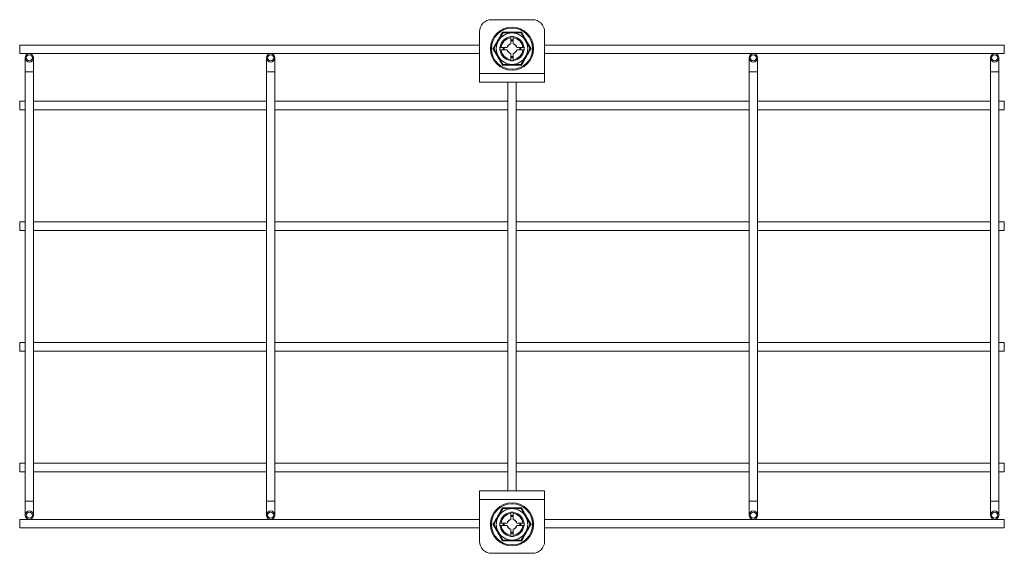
# Model space of a CAD drawing. Header units: millimetres. Extents: x -19 to 923, y -1327 to -155.
# Tile 3 of 5: x 515 to 923, y -1115 to -894. Entities that reach past the tile are written whole.
import ezdxf

# ---------------------------------------------------------------- set-up
doc = ezdxf.new("R2010")
doc.units = ezdxf.units.MM

msp = doc.modelspace()

# ---------------------------------------------------------------- linework, layer by layer
at = {"color": 7, "linetype": 'Continuous', "lineweight": 15}
for p, q in [((710.45, -893.74), (727.45, -893.74)), ((705.45, -898.74), (705.45, -916.1)), ((718.45, -903.69), (718.45, -901.27)), ((719.45, -903.69), (719.45, -901.27)), ((732.45, -898.74), (732.45, -916.1)), ((705.45, -904.28), (514.95, -904.28)), ((514.95, -904.28), (514.95, -907.78)), ((714.48, -905.24), (716.9, -905.24)), ((721, -905.24), (723.42, -905.24)), ((922.95, -904.28), (732.45, -904.28)), ((922.95, -904.28), (922.95, -907.78)), ((514.95, -907.78), (705.45, -907.78)), ((517.2, -909.53), (517.2, -915.28)), ((520.7, -915.28), (520.7, -909.53)), ((617.2, -909.53), (617.2, -915.28)), ((620.7, -915.28), (620.7, -909.53)), ((714.48, -906.24), (716.9, -906.24)), ((718.45, -910.21), (718.45, -907.79)), ((719.45, -910.21), (719.45, -907.79)), ((721, -906.24), (723.42, -906.24)), ((732.45, -907.78), (922.95, -907.78)), ((817.2, -909.53), (817.2, -915.28)), ((820.7, -915.28), (820.7, -909.53)), ((917.2, -909.53), (917.2, -915.28)), ((920.7, -915.28), (920.7, -909.53)), ((517.2, -915.28), (517.2, -1093.28)), ((520.7, -1093.28), (520.7, -915.28)), ((617.2, -915.28), (617.2, -1093.28)), ((620.7, -1093.28), (620.7, -915.28)), ((705.45, -916.1), (732.45, -916.1)), ((705.45, -916.1), (705.45, -919.6)), ((732.45, -919.6), (732.45, -916.1)), ((817.2, -915.28), (817.2, -1093.28)), ((820.7, -1093.28), (820.7, -915.28)), ((917.2, -915.28), (917.2, -1093.28)), ((920.7, -1093.28), (920.7, -915.28)), ((705.45, -919.6), (732.45, -919.6)), ((717.2, -919.6), (717.2, -1088.96)), ((720.7, -1088.96), (720.7, -919.6)), ((517.2, -927.53), (514.95, -927.53)), ((514.95, -927.53), (514.95, -931.03)), ((617.2, -927.53), (520.7, -927.53)), ((717.2, -927.53), (620.7, -927.53)), ((817.2, -927.53), (720.7, -927.53)), ((917.2, -927.53), (820.7, -927.53)), ((922.95, -927.53), (920.7, -927.53)), ((922.95, -927.53), (922.95, -931.03)), ((514.95, -931.03), (517.2, -931.03)), ((520.7, -931.03), (617.2, -931.03)), ((620.7, -931.03), (717.2, -931.03)), ((720.7, -931.03), (817.2, -931.03)), ((820.7, -931.03), (917.2, -931.03)), ((920.7, -931.03), (922.95, -931.03)), ((517.2, -977.53), (514.95, -977.53)), ((514.95, -977.53), (514.95, -981.03)), ((617.2, -977.53), (520.7, -977.53)), ((717.2, -977.53), (620.7, -977.53)), ((817.2, -977.53), (720.7, -977.53)), ((917.2, -977.53), (820.7, -977.53)), ((922.95, -977.53), (920.7, -977.53)), ((922.95, -977.53), (922.95, -981.03)), ((514.95, -981.03), (517.2, -981.03)), ((520.7, -981.03), (617.2, -981.03)), ((620.7, -981.03), (717.2, -981.03)), ((720.7, -981.03), (817.2, -981.03)), ((820.7, -981.03), (917.2, -981.03)), ((920.7, -981.03), (922.95, -981.03)), ((517.2, -1027.53), (514.95, -1027.53)), ((514.95, -1027.53), (514.95, -1031.03)), ((617.2, -1027.53), (520.7, -1027.53)), ((717.2, -1027.53), (620.7, -1027.53)), ((817.2, -1027.53), (720.7, -1027.53)), ((917.2, -1027.53), (820.7, -1027.53)), ((922.95, -1027.53), (920.7, -1027.53)), ((922.95, -1027.53), (922.95, -1031.03)), ((514.95, -1031.03), (517.2, -1031.03)), ((520.7, -1031.03), (617.2, -1031.03)), ((620.7, -1031.03), (717.2, -1031.03)), ((720.7, -1031.03), (817.2, -1031.03)), ((820.7, -1031.03), (917.2, -1031.03)), ((920.7, -1031.03), (922.95, -1031.03)), ((517.2, -1077.53), (514.95, -1077.53)), ((514.95, -1077.53), (514.95, -1081.03)), ((514.95, -1081.03), (517.2, -1081.03)), ((617.2, -1077.53), (520.7, -1077.53)), ((520.7, -1081.03), (617.2, -1081.03)), ((717.2, -1077.53), (620.7, -1077.53)), ((620.7, -1081.03), (717.2, -1081.03)), ((817.2, -1077.53), (720.7, -1077.53)), ((720.7, -1081.03), (817.2, -1081.03)), ((917.2, -1077.53), (820.7, -1077.53)), ((820.7, -1081.03), (917.2, -1081.03)), ((922.95, -1077.53), (920.7, -1077.53)), ((920.7, -1081.03), (922.95, -1081.03)), ((922.95, -1077.53), (922.95, -1081.03)), ((732.45, -1088.96), (705.45, -1088.96)), ((705.45, -1088.96), (705.45, -1092.46)), ((732.45, -1092.46), (732.45, -1088.96)), ((517.2, -1093.28), (517.2, -1099.03)), ((520.7, -1099.03), (520.7, -1093.28)), ((617.2, -1093.28), (617.2, -1099.03)), ((620.7, -1099.03), (620.7, -1093.28)), ((732.45, -1092.46), (705.45, -1092.46)), ((705.45, -1109.82), (705.45, -1092.46)), ((732.45, -1109.82), (732.45, -1092.46)), ((817.2, -1093.28), (817.2, -1099.03)), ((820.7, -1099.03), (820.7, -1093.28)), ((917.2, -1093.28), (917.2, -1099.03)), ((920.7, -1099.03), (920.7, -1093.28)), ((705.45, -1100.78), (514.95, -1100.78)), ((514.95, -1100.78), (514.95, -1104.28)), ((718.45, -1098.35), (718.45, -1100.77)), ((719.45, -1098.35), (719.45, -1100.77)), ((922.95, -1100.78), (732.45, -1100.78)), ((922.95, -1100.78), (922.95, -1104.28)), ((514.95, -1104.28), (705.45, -1104.28)), ((714.48, -1102.32), (716.9, -1102.32)), ((714.48, -1103.32), (716.9, -1103.32)), ((718.45, -1104.87), (718.45, -1107.29)), ((719.45, -1104.87), (719.45, -1107.29)), ((721, -1102.32), (723.42, -1102.32)), ((721, -1103.32), (723.42, -1103.32)), ((732.45, -1104.28), (922.95, -1104.28)), ((727.45, -1114.82), (710.45, -1114.82))]:
    msp.add_line(p, q, dxfattribs=at)
at = {"color": 8, "linetype": 'Continuous', "lineweight": 15}
for p, q in [((718.45, -902.25), (719.45, -902.25)), ((719.45, -902.5), (718.45, -902.5)), ((718.45, -908.98), (718.95, -909.02)), ((718.95, -909.27), (718.45, -909.23)), ((718.95, -909.02), (719.45, -908.98)), ((719.45, -909.23), (718.95, -909.27)), ((517.2, -915.28), (520.7, -915.28)), ((617.2, -915.28), (620.7, -915.28)), ((817.2, -915.28), (820.7, -915.28)), ((917.2, -915.28), (920.7, -915.28)), ((517.2, -1093.28), (520.7, -1093.28)), ((617.2, -1093.28), (620.7, -1093.28)), ((817.2, -1093.28), (820.7, -1093.28)), ((917.2, -1093.28), (920.7, -1093.28)), ((715.42, -1102.82), (715.46, -1102.32)), ((715.46, -1103.32), (715.42, -1102.82)), ((715.71, -1102.32), (715.67, -1102.82)), ((715.67, -1102.82), (715.71, -1103.32)), ((722.19, -1103.32), (722.19, -1102.32)), ((722.44, -1102.32), (722.44, -1103.32))]:
    msp.add_line(p, q, dxfattribs=at)
at = {"color": 8, "linetype": 'Continuous', "lineweight": 15, "flags": 128}
for points in [[(715.46, -906.24), (715.44, -905.45), (715.46, -905.24)], [(715.71, -905.24), (715.68, -905.47), (715.71, -906.24)], [(722.19, -906.24), (722.21, -905.47), (722.19, -905.24)], [(722.44, -905.24), (722.46, -905.45), (722.44, -906.24)], [(718.45, -1099.33), (719.24, -1099.31), (719.45, -1099.33)], [(719.45, -1099.58), (719.22, -1099.55), (718.45, -1099.58)], [(718.45, -1106.06), (719.22, -1106.08), (719.45, -1106.06)], [(719.45, -1106.31), (719.24, -1106.33), (718.45, -1106.31)]]:
    msp.add_lwpolyline(points, dxfattribs=at)
at = {"color": 7, "linetype": 'Continuous', "lineweight": 15}
for centre, radius in [((718.95, -905.74), 8.95), ((718.95, -905.74), 8.54), ((518.95, -909.53), 1.75), ((518.95, -909.53), 1.25), ((618.95, -909.53), 1.75), ((618.95, -909.53), 1.25), ((818.95, -909.53), 1.75), ((818.95, -909.53), 1.25), ((918.95, -909.53), 1.75), ((918.95, -909.53), 1.25), ((518.95, -1099.03), 1.75), ((618.95, -1099.03), 1.75), ((718.95, -1102.82), 8.95), ((718.95, -1102.82), 8.54), ((818.95, -1099.03), 1.75), ((918.95, -1099.03), 1.75), ((518.95, -1099.03), 1.25), ((618.95, -1099.03), 1.25), ((818.95, -1099.03), 1.25), ((918.95, -1099.03), 1.25)]:
    msp.add_circle(centre, radius, dxfattribs=at)
for centre, radius, start, end in [((710.45, -898.74), 5, 90, 180), ((727.45, -898.74), 5, 0, 90), ((718.95, -905.74), 6.5, 90, 150), ((718.95, -905.74), 5, 95.7392, 174.2608), ((718.95, -905.74), 4.5, 96.3794, 173.6206), ((718.95, -905.74), 6.5, 30, 90), ((718.95, -905.74), 5, 5.7392, 84.2608), ((718.95, -905.74), 4.5, 6.3794, 83.6206), ((718.95, -905.74), 6.5, 150, 210), ((718.95, -905.74), 2.11, 103.7004, 166.2996), ((718.95, -905.74), 2.01, 104.3981, 165.6293), ((718.95, -905.74), 2.11, 13.7004, 76.2996), ((718.95, -905.74), 2.01, 14.4178, 75.5917), ((718.95, -905.74), 6.5, 330, 30), ((718.95, -905.74), 6.5, 210, 270), ((718.95, -905.74), 5, 185.7392, 264.2608), ((718.95, -905.74), 4.5, 186.3794, 263.6206), ((718.95, -905.74), 2.11, 193.7004, 256.2996), ((718.95, -905.74), 2.01, 194.4192, 255.6168), ((718.95, -905.74), 6.5, 270, 330), ((718.95, -905.74), 2.01, 284.4219, 345.6037), ((718.95, -905.74), 5, 275.7392, 354.2608), ((718.95, -905.74), 4.5, 276.3794, 353.6206), ((718.95, -905.74), 2.11, 283.7004, 346.2996), ((718.95, -1102.82), 6.5, 90, 150), ((718.95, -1102.82), 6.5, 30, 90), ((718.95, -1102.82), 6.5, 150, 210), ((718.95, -1102.82), 5, 95.7392, 174.2608), ((718.95, -1102.82), 4.5, 96.3794, 173.6206), ((718.95, -1102.82), 2.11, 103.7004, 166.2996), ((718.95, -1102.82), 2.01, 104.3981, 165.6293), ((718.95, -1102.82), 5, 5.7392, 84.2608), ((718.95, -1102.82), 4.5, 6.3794, 83.6206), ((718.95, -1102.82), 2.11, 13.7004, 76.2996), ((718.95, -1102.82), 2.01, 14.4178, 75.5917), ((718.95, -1102.82), 6.5, 330, 30), ((718.95, -1102.82), 5, 185.7392, 264.2608), ((718.95, -1102.82), 4.5, 186.3794, 263.6206), ((718.95, -1102.82), 2.11, 193.7004, 256.2996), ((718.95, -1102.82), 2.01, 194.4192, 255.6168), ((718.95, -1102.82), 2.01, 284.4219, 345.6037), ((718.95, -1102.82), 5, 275.7392, 354.2608), ((718.95, -1102.82), 4.5, 276.3794, 353.6206), ((718.95, -1102.82), 2.11, 283.7004, 346.2996), ((718.95, -1102.82), 6.5, 210, 270), ((718.95, -1102.82), 6.5, 270, 330), ((710.45, -1109.82), 5, 180, 270), ((727.45, -1109.82), 5, 270, 0)]:
    msp.add_arc(centre, radius, start, end, dxfattribs=at)
for points, knots in [([(711.05, -905.74), (711.21, -905.47), (711.69, -904.66), (712.5, -903.28), (713.41, -901.71), (714.24, -900.25), (714.75, -899.35), (715, -898.9)], [0, 0, 0, 0, 0.120865, 0.362778, 0.60692, 0.80296, 1, 1, 1, 1]), ([(713.32, -902.49), (713.4, -902.35), (714, -901.32), (714.63, -900.22), (715.15, -899.32), (715.2, -899.24)], [0, 0, 0, 0, 0.127944, 0.927358, 1, 1, 1, 1]), ([(715, -898.9), (715.32, -898.91), (716.9, -898.92), (719.56, -898.93), (721.87, -898.91), (722.9, -898.9)], [0, 0, 0, 0, 0.120964, 0.606825, 1, 1, 1, 1]), ([(715, -898.9), (715, -898.91), (715.03, -898.95), (715.08, -899.05), (715.14, -899.15), (715.19, -899.23), (715.19, -899.24), (715.2, -899.24)], [0, 0, 0, 0, 0.006849, 0.267574, 0.528636, 0.763811, 1, 1, 1, 1]), ([(715.2, -899.24), (715.72, -899.24), (716.79, -899.24), (718.07, -899.24), (718.79, -899.24), (718.95, -899.24)], [0, 0, 0, 0, 0.434799, 0.87985, 1, 1, 1, 1]), ([(718.45, -900.77), (718.45, -900.77), (718.46, -900.77), (718.55, -900.76), (718.68, -900.75), (718.84, -900.74), (719.01, -900.74), (719.17, -900.75), (719.31, -900.76), (719.41, -900.76), (719.45, -900.77), (719.45, -900.77), (719.45, -900.77)], [0, 0, 0, 0, 0.107012, 0.213993, 0.321338, 0.428876, 0.536072, 0.642872, 0.749878, 0.857347, 0.964821, 1, 1, 1, 1]), ([(718.45, -900.77), (718.45, -900.77), (718.45, -900.78), (718.45, -900.87), (718.45, -901), (718.45, -901.14), (718.45, -901.23), (718.45, -901.27)], [0, 0, 0, 0, 0.213262, 0.426497, 0.64019, 0.854933, 1, 1, 1, 1]), ([(718.95, -899.24), (719.94, -899.24), (721.23, -899.24), (722.42, -899.24), (722.7, -899.24)], [0, 0, 0, 0, 0.769003, 1, 1, 1, 1]), ([(719.45, -901.27), (719.45, -901.21), (719.45, -901.1), (719.45, -900.95), (719.45, -900.84), (719.45, -900.78), (719.45, -900.77), (719.45, -900.77)], [0, 0, 0, 0, 0.216246, 0.432547, 0.648089, 0.862527, 1, 1, 1, 1]), ([(722.9, -898.9), (722.9, -898.91), (722.87, -898.95), (722.81, -899.05), (722.75, -899.15), (722.71, -899.23), (722.7, -899.24), (722.7, -899.24)], [0, 0, 0, 0, 0.006849, 0.267574, 0.528636, 0.763811, 1, 1, 1, 1]), ([(722.7, -899.24), (722.96, -899.7), (723.5, -900.62), (724.14, -901.73), (724.5, -902.36), (724.58, -902.49)], [0, 0, 0, 0, 0.434791, 0.879848, 1, 1, 1, 1]), ([(722.9, -898.9), (723.05, -899.18), (723.83, -900.56), (725.15, -902.87), (726.32, -904.86), (726.84, -905.74)], [0, 0, 0, 0, 0.120965, 0.606825, 1, 1, 1, 1]), ([(711.05, -905.74), (711.05, -905.74), (711.11, -905.74), (711.22, -905.74), (711.34, -905.74), (711.43, -905.74), (711.44, -905.74), (711.44, -905.74)], [0, 0, 0, 0, 0.006862, 0.267584, 0.528634, 0.763818, 1, 1, 1, 1]), ([(715, -912.58), (714.85, -912.31), (714.07, -910.93), (712.74, -908.61), (711.58, -906.63), (711.05, -905.74)], [0, 0, 0, 0, 0.120965, 0.606826, 1, 1, 1, 1]), ([(711.44, -905.74), (711.6, -905.47), (712.2, -904.43), (712.85, -903.31), (713.32, -902.49)], [0, 0, 0, 0, 0.263898, 1, 1, 1, 1]), ([(713.32, -908.99), (712.82, -908.14), (712.18, -907.02), (711.58, -905.98), (711.44, -905.74)], [0, 0, 0, 0, 0.769007, 1, 1, 1, 1]), ([(713.97, -906.24), (713.97, -906.24), (713.97, -906.23), (713.96, -906.14), (713.95, -906.01), (713.95, -905.86), (713.95, -905.68), (713.95, -905.52), (713.96, -905.38), (713.97, -905.28), (713.97, -905.25), (713.97, -905.24), (713.97, -905.24)], [0, 0, 0, 0, 0.107013, 0.213985, 0.321337, 0.428875, 0.536061, 0.642879, 0.749876, 0.85735, 0.964822, 1, 1, 1, 1]), ([(714.48, -905.24), (714.42, -905.24), (714.31, -905.24), (714.15, -905.24), (714.04, -905.24), (713.98, -905.24), (713.98, -905.24), (713.97, -905.24)], [0, 0, 0, 0, 0.216229, 0.432549, 0.648079, 0.862526, 1, 1, 1, 1]), ([(715.35, -905.24), (715.34, -905.25), (715.33, -905.26), (715.3, -905.35), (715.28, -905.47), (715.26, -905.63), (715.26, -905.8), (715.27, -905.96), (715.3, -906.1), (715.32, -906.2), (715.34, -906.24), (715.35, -906.24), (715.35, -906.24)], [0, 0, 0, 0, 0.1079731, 0.2160129, 0.3249701, 0.4331067, 0.5386211, 0.6424144, 0.7471196, 0.8543548, 0.9633274, 1, 1, 1, 1]), ([(717, -905.24), (717, -905.24), (717, -905.24), (716.99, -905.24), (716.96, -905.24), (716.93, -905.24), (716.91, -905.24), (716.9, -905.24)], [0, 0, 0, 0, 0.193384, 0.386367, 0.581327, 0.781797, 1, 1, 1, 1]), ([(719.45, -902.15), (719.44, -902.14), (719.43, -902.13), (719.34, -902.1), (719.22, -902.07), (719.06, -902.06), (718.89, -902.06), (718.73, -902.07), (718.59, -902.09), (718.49, -902.12), (718.45, -902.13), (718.45, -902.14), (718.45, -902.15)], [0, 0, 0, 0, 0.107976, 0.216008, 0.324973, 0.433108, 0.538623, 0.642416, 0.747122, 0.854356, 0.963326, 1, 1, 1, 1]), ([(718.45, -903.69), (718.45, -903.7), (718.45, -903.73), (718.45, -903.76), (718.45, -903.78), (718.45, -903.79), (718.45, -903.79), (718.45, -903.79)], [0, 0, 0, 0, 0.2092512, 0.4185066, 0.6250295, 0.8254455, 1, 1, 1, 1]), ([(719.45, -903.79), (719.45, -903.79), (719.45, -903.79), (719.45, -903.78), (719.45, -903.76), (719.45, -903.73), (719.45, -903.7), (719.45, -903.69)], [0, 0, 0, 0, 0.193377, 0.38632, 0.581332, 0.781718, 1, 1, 1, 1]), ([(721, -905.24), (720.99, -905.24), (720.96, -905.24), (720.93, -905.24), (720.91, -905.24), (720.9, -905.24), (720.9, -905.24), (720.9, -905.24)], [0, 0, 0, 0, 0.209246, 0.418496, 0.625071, 0.82545, 1, 1, 1, 1]), ([(722.55, -906.24), (722.55, -906.24), (722.57, -906.23), (722.59, -906.14), (722.62, -906.01), (722.63, -905.85), (722.63, -905.68), (722.62, -905.52), (722.6, -905.38), (722.57, -905.29), (722.56, -905.25), (722.55, -905.24), (722.55, -905.24)], [0, 0, 0, 0, 0.107974, 0.216012, 0.324976, 0.433112, 0.538625, 0.642409, 0.747124, 0.854356, 0.963325, 1, 1, 1, 1]), ([(726.84, -905.74), (726.68, -906.01), (725.88, -907.38), (724.54, -909.68), (723.4, -911.68), (722.9, -912.58)], [0, 0, 0, 0, 0.120965, 0.606825, 1, 1, 1, 1]), ([(723.92, -905.24), (723.92, -905.24), (723.91, -905.24), (723.82, -905.24), (723.69, -905.24), (723.55, -905.24), (723.46, -905.24), (723.42, -905.24)], [0, 0, 0, 0, 0.213257, 0.426495, 0.640197, 0.854899, 1, 1, 1, 1]), ([(723.92, -905.24), (723.92, -905.25), (723.92, -905.25), (723.93, -905.31), (723.94, -905.43), (723.95, -905.58), (723.95, -905.74), (723.95, -905.91), (723.94, -906.06), (723.93, -906.17), (723.92, -906.23), (723.92, -906.24), (723.92, -906.24)], [0, 0, 0, 0, 0.072145, 0.178921, 0.286078, 0.393599, 0.500918, 0.60778, 0.714634, 0.821933, 0.929447, 1, 1, 1, 1]), ([(724.58, -902.49), (725.07, -903.35), (725.72, -904.46), (726.32, -905.5), (726.45, -905.74)], [0, 0, 0, 0, 0.769007, 1, 1, 1, 1]), ([(724.58, -908.99), (724.66, -908.85), (725.25, -907.82), (725.89, -906.72), (726.41, -905.82), (726.45, -905.74)], [0, 0, 0, 0, 0.127944, 0.927355, 1, 1, 1, 1]), ([(726.45, -905.74), (726.46, -905.74), (726.47, -905.74), (726.56, -905.74), (726.68, -905.74), (726.79, -905.74), (726.84, -905.74), (726.84, -905.74)], [0, 0, 0, 0, 0.236187, 0.471376, 0.732431, 0.993138, 1, 1, 1, 1]), ([(715.2, -912.24), (714.93, -911.79), (714.4, -910.86), (713.76, -909.76), (713.4, -909.13), (713.32, -908.99)], [0, 0, 0, 0, 0.434797, 0.879846, 1, 1, 1, 1]), ([(713.97, -906.24), (713.98, -906.24), (713.99, -906.24), (714.08, -906.24), (714.2, -906.24), (714.34, -906.24), (714.44, -906.24), (714.48, -906.24)], [0, 0, 0, 0, 0.213263, 0.426508, 0.640188, 0.854933, 1, 1, 1, 1]), ([(716.9, -906.24), (716.91, -906.24), (716.93, -906.24), (716.96, -906.24), (716.99, -906.24), (717, -906.24), (717, -906.24), (717, -906.24)], [0, 0, 0, 0, 0.209257, 0.418517, 0.624988, 0.825441, 1, 1, 1, 1]), ([(718.45, -907.69), (718.45, -907.69), (718.45, -907.69), (718.45, -907.7), (718.45, -907.73), (718.45, -907.76), (718.45, -907.78), (718.45, -907.79)], [0, 0, 0, 0, 0.193388, 0.386342, 0.581307, 0.781705, 1, 1, 1, 1]), ([(718.45, -909.34), (718.45, -909.35), (718.47, -909.36), (718.55, -909.39), (718.68, -909.41), (718.84, -909.43), (719.01, -909.43), (719.17, -909.42), (719.31, -909.4), (719.41, -909.37), (719.44, -909.35), (719.45, -909.34), (719.45, -909.34)], [0, 0, 0, 0, 0.107972, 0.216013, 0.324977, 0.433112, 0.538626, 0.642419, 0.747124, 0.854357, 0.963325, 1, 1, 1, 1]), ([(719.45, -907.79), (719.45, -907.78), (719.45, -907.76), (719.45, -907.73), (719.45, -907.7), (719.45, -907.69), (719.45, -907.69), (719.45, -907.69)], [0, 0, 0, 0, 0.2092619, 0.4184509, 0.6250424, 0.8254366, 1, 1, 1, 1]), ([(720.9, -906.24), (720.9, -906.24), (720.9, -906.24), (720.91, -906.24), (720.93, -906.24), (720.96, -906.24), (720.99, -906.24), (721, -906.24)], [0, 0, 0, 0, 0.19338, 0.38636, 0.581316, 0.781628, 1, 1, 1, 1]), ([(722.7, -912.24), (722.86, -911.97), (723.46, -910.93), (724.1, -909.81), (724.58, -908.99)], [0, 0, 0, 0, 0.2638998, 1, 1, 1, 1]), ([(723.42, -906.24), (723.48, -906.24), (723.59, -906.24), (723.74, -906.24), (723.86, -906.24), (723.91, -906.24), (723.92, -906.24), (723.92, -906.24)], [0, 0, 0, 0, 0.21626, 0.43254, 0.64809, 0.86253, 1, 1, 1, 1]), ([(715.2, -912.24), (715.19, -912.25), (715.19, -912.26), (715.14, -912.33), (715.08, -912.44), (715.03, -912.53), (715, -912.58), (715, -912.58)], [0, 0, 0, 0, 0.236184, 0.471367, 0.732428, 0.993151, 1, 1, 1, 1]), ([(722.9, -912.58), (722.58, -912.58), (721, -912.56), (718.33, -912.55), (716.03, -912.57), (715, -912.58)], [0, 0, 0, 0, 0.120964, 0.606825, 1, 1, 1, 1]), ([(718.95, -912.24), (717.96, -912.24), (716.67, -912.24), (715.47, -912.24), (715.2, -912.24)], [0, 0, 0, 0, 0.769009, 1, 1, 1, 1]), ([(718.45, -910.21), (718.45, -910.27), (718.45, -910.39), (718.45, -910.54), (718.45, -910.65), (718.45, -910.71), (718.45, -910.72), (718.45, -910.72)], [0, 0, 0, 0, 0.216243, 0.432542, 0.648094, 0.862529, 1, 1, 1, 1]), ([(719.45, -910.72), (719.44, -910.72), (719.43, -910.72), (719.35, -910.73), (719.22, -910.74), (719.06, -910.74), (718.89, -910.74), (718.73, -910.74), (718.59, -910.73), (718.49, -910.72), (718.45, -910.72), (718.45, -910.72), (718.45, -910.72)], [0, 0, 0, 0, 0.107015, 0.213987, 0.321333, 0.428872, 0.536068, 0.642887, 0.749877, 0.857346, 0.964821, 1, 1, 1, 1]), ([(722.7, -912.24), (722.17, -912.24), (721.11, -912.24), (719.83, -912.24), (719.1, -912.24), (718.95, -912.24)], [0, 0, 0, 0, 0.434795, 0.879843, 1, 1, 1, 1]), ([(719.45, -910.72), (719.45, -910.71), (719.45, -910.7), (719.45, -910.61), (719.45, -910.49), (719.45, -910.35), (719.45, -910.25), (719.45, -910.21)], [0, 0, 0, 0, 0.21326, 0.426501, 0.640192, 0.854916, 1, 1, 1, 1]), ([(722.7, -912.24), (722.7, -912.25), (722.71, -912.26), (722.75, -912.33), (722.81, -912.44), (722.87, -912.53), (722.9, -912.58), (722.9, -912.58)], [0, 0, 0, 0, 0.236184, 0.471367, 0.732428, 0.993151, 1, 1, 1, 1]), ([(711.05, -1102.82), (711.21, -1102.55), (712.02, -1101.18), (713.36, -1098.88), (714.49, -1096.88), (715, -1095.98)], [0, 0, 0, 0, 0.120965, 0.606826, 1, 1, 1, 1]), ([(713.32, -1099.57), (713.81, -1098.71), (714.46, -1097.6), (715.06, -1096.56), (715.2, -1096.32)], [0, 0, 0, 0, 0.769007, 1, 1, 1, 1]), ([(715.2, -1096.32), (715.19, -1096.31), (715.19, -1096.3), (715.14, -1096.23), (715.08, -1096.12), (715.03, -1096.03), (715, -1095.98), (715, -1095.98)], [0, 0, 0, 0, 0.236185, 0.471355, 0.732413, 0.993133, 1, 1, 1, 1]), ([(715, -1095.98), (715.32, -1095.98), (716.9, -1096), (719.56, -1096.01), (721.87, -1095.99), (722.9, -1095.98)], [0, 0, 0, 0, 0.120964, 0.606825, 1, 1, 1, 1]), ([(718.95, -1096.32), (718.78, -1096.32), (717.59, -1096.32), (716.32, -1096.32), (715.28, -1096.32), (715.2, -1096.32)], [0, 0, 0, 0, 0.127942, 0.927354, 1, 1, 1, 1]), ([(722.7, -1096.32), (722.38, -1096.32), (721.18, -1096.32), (719.9, -1096.32), (718.95, -1096.32)], [0, 0, 0, 0, 0.2639, 1, 1, 1, 1]), ([(722.7, -1096.32), (722.7, -1096.31), (722.71, -1096.3), (722.75, -1096.23), (722.81, -1096.12), (722.87, -1096.03), (722.9, -1095.98), (722.9, -1095.98)], [0, 0, 0, 0, 0.236185, 0.471355, 0.732413, 0.993133, 1, 1, 1, 1]), ([(722.7, -1096.32), (722.96, -1096.77), (723.5, -1097.7), (724.14, -1098.81), (724.5, -1099.43), (724.58, -1099.57)], [0, 0, 0, 0, 0.434787, 0.879846, 1, 1, 1, 1]), ([(722.9, -1095.98), (723.05, -1096.25), (723.83, -1097.63), (725.15, -1099.95), (726.32, -1101.93), (726.84, -1102.82)], [0, 0, 0, 0, 0.120966, 0.606827, 1, 1, 1, 1]), ([(711.44, -1102.82), (711.71, -1102.36), (712.24, -1101.44), (712.88, -1100.33), (713.24, -1099.7), (713.32, -1099.57)], [0, 0, 0, 0, 0.4347952, 0.8798541, 1, 1, 1, 1]), ([(718.45, -1097.84), (718.45, -1097.84), (718.46, -1097.84), (718.55, -1097.83), (718.68, -1097.82), (718.84, -1097.82), (719.01, -1097.82), (719.17, -1097.82), (719.31, -1097.83), (719.41, -1097.84), (719.45, -1097.84), (719.45, -1097.84), (719.45, -1097.84)], [0, 0, 0, 0, 0.107012, 0.213992, 0.321338, 0.428876, 0.536072, 0.642872, 0.749877, 0.857347, 0.964821, 1, 1, 1, 1]), ([(718.45, -1097.84), (718.45, -1097.85), (718.45, -1097.86), (718.45, -1097.95), (718.45, -1098.07), (718.45, -1098.21), (718.45, -1098.31), (718.45, -1098.35)], [0, 0, 0, 0, 0.213257, 0.426495, 0.640197, 0.854899, 1, 1, 1, 1]), ([(719.45, -1099.22), (719.44, -1099.21), (719.43, -1099.2), (719.34, -1099.17), (719.22, -1099.15), (719.06, -1099.13), (718.89, -1099.13), (718.73, -1099.14), (718.59, -1099.17), (718.49, -1099.19), (718.45, -1099.21), (718.45, -1099.22), (718.45, -1099.22)], [0, 0, 0, 0, 0.107974, 0.216008, 0.324972, 0.433108, 0.538623, 0.642416, 0.747122, 0.854357, 0.963327, 1, 1, 1, 1]), ([(718.45, -1100.77), (718.45, -1100.78), (718.45, -1100.8), (718.45, -1100.83), (718.45, -1100.86), (718.45, -1100.87), (718.45, -1100.87), (718.45, -1100.87)], [0, 0, 0, 0, 0.209246, 0.418496, 0.625071, 0.82545, 1, 1, 1, 1]), ([(719.45, -1098.35), (719.45, -1098.29), (719.45, -1098.18), (719.45, -1098.02), (719.45, -1097.91), (719.45, -1097.85), (719.45, -1097.85), (719.45, -1097.84)], [0, 0, 0, 0, 0.216258, 0.43257, 0.648093, 0.862531, 1, 1, 1, 1]), ([(719.45, -1100.87), (719.45, -1100.87), (719.45, -1100.87), (719.45, -1100.86), (719.45, -1100.83), (719.45, -1100.8), (719.45, -1100.78), (719.45, -1100.77)], [0, 0, 0, 0, 0.19338, 0.38636, 0.581316, 0.781628, 1, 1, 1, 1]), ([(724.58, -1099.57), (725.07, -1100.43), (725.72, -1101.54), (726.32, -1102.58), (726.45, -1102.82)], [0, 0, 0, 0, 0.769007, 1, 1, 1, 1]), ([(715, -1109.66), (714.85, -1109.38), (714.07, -1108.01), (712.74, -1105.69), (711.58, -1103.71), (711.05, -1102.82)], [0, 0, 0, 0, 0.120967, 0.606829, 1, 1, 1, 1]), ([(711.05, -1102.82), (711.05, -1102.82), (711.11, -1102.82), (711.22, -1102.82), (711.34, -1102.82), (711.43, -1102.82), (711.44, -1102.82), (711.44, -1102.82)], [0, 0, 0, 0, 0.006862, 0.267584, 0.528634, 0.763818, 1, 1, 1, 1]), ([(713.32, -1106.07), (712.82, -1105.21), (712.18, -1104.1), (711.58, -1103.06), (711.44, -1102.82)], [0, 0, 0, 0, 0.769012, 1, 1, 1, 1]), ([(713.97, -1103.32), (713.97, -1103.31), (713.97, -1103.3), (713.96, -1103.22), (713.95, -1103.09), (713.95, -1102.93), (713.95, -1102.76), (713.95, -1102.6), (713.96, -1102.46), (713.97, -1102.36), (713.97, -1102.32), (713.97, -1102.32), (713.97, -1102.32)], [0, 0, 0, 0, 0.107016, 0.213988, 0.321334, 0.428873, 0.53607, 0.64287, 0.749876, 0.857346, 0.964821, 1, 1, 1, 1]), ([(714.48, -1102.32), (714.42, -1102.32), (714.31, -1102.32), (714.15, -1102.32), (714.04, -1102.32), (713.98, -1102.32), (713.98, -1102.32), (713.97, -1102.32)], [0, 0, 0, 0, 0.216229, 0.432549, 0.648079, 0.862526, 1, 1, 1, 1]), ([(713.97, -1103.32), (713.98, -1103.32), (713.99, -1103.32), (714.08, -1103.32), (714.2, -1103.32), (714.34, -1103.32), (714.44, -1103.32), (714.48, -1103.32)], [0, 0, 0, 0, 0.213263, 0.426508, 0.640188, 0.854933, 1, 1, 1, 1]), ([(715.35, -1102.32), (715.34, -1102.32), (715.33, -1102.34), (715.3, -1102.42), (715.28, -1102.55), (715.26, -1102.71), (715.26, -1102.88), (715.27, -1103.04), (715.3, -1103.18), (715.32, -1103.28), (715.34, -1103.31), (715.35, -1103.32), (715.35, -1103.32)], [0, 0, 0, 0, 0.107976, 0.216007, 0.324972, 0.433108, 0.538623, 0.642416, 0.747121, 0.854357, 0.963327, 1, 1, 1, 1]), ([(717, -1102.32), (717, -1102.32), (717, -1102.32), (716.99, -1102.32), (716.96, -1102.32), (716.93, -1102.32), (716.91, -1102.32), (716.9, -1102.32)], [0, 0, 0, 0, 0.193384, 0.386367, 0.581327, 0.781797, 1, 1, 1, 1]), ([(716.9, -1103.32), (716.91, -1103.32), (716.93, -1103.32), (716.96, -1103.32), (716.99, -1103.32), (717, -1103.32), (717, -1103.32), (717, -1103.32)], [0, 0, 0, 0, 0.209257, 0.418517, 0.624988, 0.825441, 1, 1, 1, 1]), ([(718.45, -1104.77), (718.45, -1104.77), (718.45, -1104.77), (718.45, -1104.78), (718.45, -1104.8), (718.45, -1104.83), (718.45, -1104.86), (718.45, -1104.87)], [0, 0, 0, 0, 0.19338, 0.38636, 0.581316, 0.781628, 1, 1, 1, 1]), ([(719.45, -1104.87), (719.45, -1104.86), (719.45, -1104.83), (719.45, -1104.8), (719.45, -1104.78), (719.45, -1104.77), (719.45, -1104.77), (719.45, -1104.77)], [0, 0, 0, 0, 0.209246, 0.418496, 0.625071, 0.82545, 1, 1, 1, 1]), ([(721, -1102.32), (720.99, -1102.32), (720.96, -1102.32), (720.93, -1102.32), (720.91, -1102.32), (720.9, -1102.32), (720.9, -1102.32), (720.9, -1102.32)], [0, 0, 0, 0, 0.209246, 0.418496, 0.625071, 0.82545, 1, 1, 1, 1]), ([(720.9, -1103.32), (720.9, -1103.32), (720.9, -1103.32), (720.91, -1103.32), (720.93, -1103.32), (720.96, -1103.32), (720.99, -1103.32), (721, -1103.32)], [0, 0, 0, 0, 0.19338, 0.38636, 0.581316, 0.781628, 1, 1, 1, 1]), ([(722.55, -1103.32), (722.55, -1103.31), (722.57, -1103.3), (722.59, -1103.21), (722.62, -1103.09), (722.63, -1102.93), (722.63, -1102.76), (722.62, -1102.6), (722.6, -1102.46), (722.57, -1102.36), (722.56, -1102.32), (722.55, -1102.32), (722.55, -1102.32)], [0, 0, 0, 0, 0.107976, 0.216009, 0.324973, 0.433109, 0.538623, 0.642416, 0.747123, 0.854355, 0.963325, 1, 1, 1, 1]), ([(726.84, -1102.82), (726.68, -1103.09), (725.88, -1104.45), (724.54, -1106.76), (723.4, -1108.76), (722.9, -1109.66)], [0, 0, 0, 0, 0.120962, 0.606825, 1, 1, 1, 1]), ([(723.92, -1102.32), (723.92, -1102.32), (723.91, -1102.32), (723.82, -1102.32), (723.69, -1102.32), (723.55, -1102.32), (723.46, -1102.32), (723.42, -1102.32)], [0, 0, 0, 0, 0.213257, 0.426495, 0.640197, 0.854899, 1, 1, 1, 1]), ([(723.42, -1103.32), (723.48, -1103.32), (723.59, -1103.32), (723.74, -1103.32), (723.86, -1103.32), (723.91, -1103.32), (723.92, -1103.32), (723.92, -1103.32)], [0, 0, 0, 0, 0.21626, 0.43254, 0.64809, 0.86253, 1, 1, 1, 1]), ([(723.92, -1102.32), (723.92, -1102.32), (723.92, -1102.33), (723.93, -1102.42), (723.94, -1102.55), (723.95, -1102.71), (723.95, -1102.88), (723.94, -1103.04), (723.94, -1103.18), (723.93, -1103.28), (723.92, -1103.32), (723.92, -1103.32), (723.92, -1103.32)], [0, 0, 0, 0, 0.107015, 0.213987, 0.321334, 0.428872, 0.536068, 0.642887, 0.749877, 0.857346, 0.964821, 1, 1, 1, 1]), ([(726.45, -1102.82), (726.19, -1103.27), (725.66, -1104.2), (725.02, -1105.31), (724.65, -1105.93), (724.58, -1106.07)], [0, 0, 0, 0, 0.434793, 0.879855, 1, 1, 1, 1]), ([(726.45, -1102.82), (726.46, -1102.82), (726.47, -1102.82), (726.56, -1102.82), (726.68, -1102.82), (726.79, -1102.82), (726.84, -1102.82), (726.84, -1102.82)], [0, 0, 0, 0, 0.236187, 0.471376, 0.732431, 0.993138, 1, 1, 1, 1]), ([(715.2, -1109.32), (714.93, -1108.86), (714.4, -1107.94), (713.76, -1106.83), (713.4, -1106.2), (713.32, -1106.07)], [0, 0, 0, 0, 0.434791, 0.879846, 1, 1, 1, 1]), ([(715, -1109.66), (715, -1109.65), (715.03, -1109.61), (715.08, -1109.51), (715.14, -1109.41), (715.19, -1109.33), (715.19, -1109.32), (715.2, -1109.32)], [0, 0, 0, 0, 0.006867, 0.267587, 0.528645, 0.763815, 1, 1, 1, 1]), ([(722.9, -1109.66), (722.58, -1109.65), (721.63, -1109.64), (720.03, -1109.63), (718.22, -1109.63), (716.54, -1109.64), (715.52, -1109.65), (715, -1109.66)], [0, 0, 0, 0, 0.120864, 0.362778, 0.606918, 0.80296, 1, 1, 1, 1]), ([(718.95, -1109.32), (718.78, -1109.32), (717.59, -1109.32), (716.32, -1109.32), (715.28, -1109.32), (715.2, -1109.32)], [0, 0, 0, 0, 0.127942, 0.927354, 1, 1, 1, 1]), ([(718.45, -1106.42), (718.45, -1106.42), (718.47, -1106.44), (718.55, -1106.46), (718.68, -1106.49), (718.84, -1106.5), (719.01, -1106.5), (719.17, -1106.49), (719.31, -1106.47), (719.41, -1106.44), (719.44, -1106.43), (719.45, -1106.42), (719.45, -1106.42)], [0, 0, 0, 0, 0.107973, 0.216012, 0.324976, 0.433112, 0.538625, 0.642418, 0.747123, 0.854358, 0.963327, 1, 1, 1, 1]), ([(718.45, -1107.29), (718.45, -1107.35), (718.45, -1107.46), (718.45, -1107.61), (718.45, -1107.73), (718.45, -1107.78), (718.45, -1107.79), (718.45, -1107.79)], [0, 0, 0, 0, 0.216258, 0.43257, 0.648093, 0.862531, 1, 1, 1, 1]), ([(719.45, -1107.79), (719.45, -1107.79), (719.44, -1107.79), (719.38, -1107.8), (719.27, -1107.81), (719.12, -1107.82), (718.95, -1107.82), (718.78, -1107.82), (718.63, -1107.81), (718.52, -1107.8), (718.46, -1107.79), (718.45, -1107.79), (718.45, -1107.79)], [0, 0, 0, 0, 0.072146, 0.178925, 0.28607, 0.393606, 0.500916, 0.607778, 0.714632, 0.821937, 0.929447, 1, 1, 1, 1]), ([(722.7, -1109.32), (722.38, -1109.32), (721.18, -1109.32), (719.9, -1109.32), (718.95, -1109.32)], [0, 0, 0, 0, 0.2639, 1, 1, 1, 1]), ([(719.45, -1107.79), (719.45, -1107.79), (719.45, -1107.78), (719.45, -1107.69), (719.45, -1107.56), (719.45, -1107.42), (719.45, -1107.33), (719.45, -1107.29)], [0, 0, 0, 0, 0.213257, 0.426495, 0.640197, 0.854899, 1, 1, 1, 1]), ([(724.58, -1106.07), (724.08, -1106.93), (723.44, -1108.04), (722.84, -1109.08), (722.7, -1109.32)], [0, 0, 0, 0, 0.769007, 1, 1, 1, 1]), ([(722.9, -1109.66), (722.9, -1109.65), (722.87, -1109.61), (722.81, -1109.51), (722.75, -1109.41), (722.71, -1109.33), (722.7, -1109.32), (722.7, -1109.32)], [0, 0, 0, 0, 0.006867, 0.267587, 0.528645, 0.763815, 1, 1, 1, 1])]:
    msp.add_open_spline(points, degree=3, knots=knots, dxfattribs=at)

doc.saveas('drawing.dxf')
